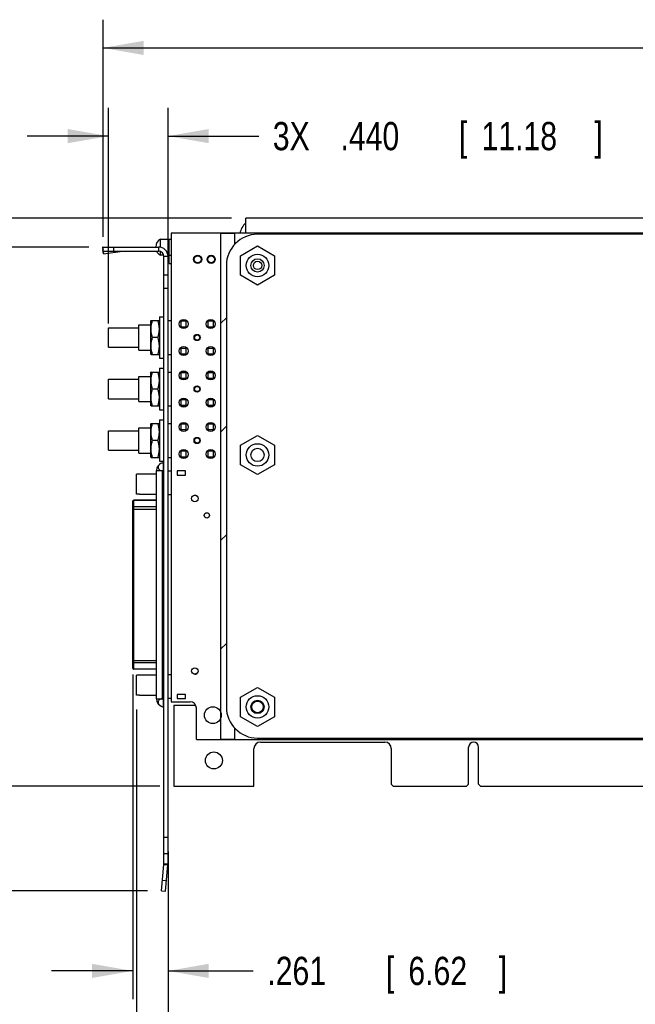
# Model space of a CAD drawing. Header units: inches. Extents: x 0.2 to 16.8, y 0.1 to 10.8.
# Tile 6 of 19: x 5.8 to 8.5, y 2.5 to 6.8. Entities that reach past the tile are written whole.
import ezdxf

# ---------------------------------------------------------------- set-up
doc = ezdxf.new("R2010")
doc.units = ezdxf.units.IN
doc.header["$LTSCALE"] = 0.935
doc.header["$MEASUREMENT"] = 0
doc.layers.get('0').update_dxf_attribs({"linetype": 'CONTINUOUS'})
doc.layers.add('DIMENSIONS', color=7, linetype='CONTINUOUS')
doc.layers.add('ECAD_KEEPOUTS_BACKSIDE', color=7, linetype='CONTINUOUS')
doc.styles.get("Standard").update_dxf_attribs({"font": 'txt', "width": 0.8})
doc.dimstyles.new('DIMSTYLE_1', dxfattribs={"dimtxt": 0.125, "dimasz": 0.18, "dimexe": 0.18, "dimexo": 0.0625, "dimgap": 0.09, "dimtad": 0, "dimtih": 1, "dimtoh": 1, "dimdec": 3, "dimlfac": 1.666667, "dimzin": 4, "dimdsep": 46, "dimtxsty": 'STANDARD', "dimblk": '_FILLED', "dimblk1": '_FILLED', "dimblk2": '_FILLED', "dimcen": 0.09, "dimadec": 0, "dimazin": 0, "dimtp": 0.001, "dimtm": 0.001, "dimtfac": 1, "dimtdec": 3, "dimtofl": 0, "dimtmove": 0, "dimatfit": 3, "dimldrblk": '_FILLED', "dimfxl": 1, "dimtolj": 1, "dimtzin": 4, "dimarcsym": 0})

# ---------------------------------------------------------------- blocks, each defined once
blk = doc.blocks.new('_FILLED')
at = {"color": 0, "linetype": 'BYBLOCK'}
blk.add_solid([(0, 0), (-1, 0.174), (-1, -0.174)], dxfattribs=at)
blk = doc.blocks.new('*D2')
at = {"layer": 'DIMENSIONS', "color": 2, "linetype": 'CONTINUOUS'}
for p, q in [((5.5078, 6.5097), (5.2605, 6.5097)), ((5.5078, 5.9461), (5.5078, 6.5097)), ((6.7191, 5.9461), (5.3828, 5.9461)), ((6.4011, 3.4297), (5.3828, 3.4297)), ((5.5078, 3.4297), (5.5078, 3.0697))]:
    blk.add_line(p, q, dxfattribs=at)
at = {"layer": 'DIMENSIONS', "color": 2, "linetype": 'CONTINUOUS', "xscale": 0.18, "yscale": 0.18, "zscale": 0.18}
for p, rotation in [((5.5078, 5.9461), 270), ((5.5078, 3.4297), 90)]:
    blk.add_blockref('_FILLED', p, dxfattribs=dict(at, rotation=rotation))
at = {"layer": 'DIMENSIONS', "color": 2, "linetype": 'CONTINUOUS', "width": 0.8}
for s, p in [('4.194', (3.773, 6.4472)), ('[', (4.398, 6.4472)), ('106.53', (4.498, 6.4472)), (']', (5.098, 6.4472))]:
    blk.add_text(s, height=0.125, dxfattribs=at).set_placement(p)
blk = doc.blocks.new('*D3')
at = {"layer": 'DIMENSIONS', "color": 2, "linetype": 'CONTINUOUS'}
for p, q in [((5.1946, 6.174), (5.0148, 6.174)), ((5.1946, 5.8177), (5.1946, 6.174)), ((6.0867, 5.8177), (5.0696, 5.8177)), ((6.3464, 2.9663), (5.0696, 2.9663)), ((5.1946, 2.9663), (5.1946, 2.6063))]:
    blk.add_line(p, q, dxfattribs=at)
at = {"layer": 'DIMENSIONS', "color": 2, "linetype": 'CONTINUOUS', "xscale": 0.18, "yscale": 0.18, "zscale": 0.18}
for p, rotation in [((5.1946, 5.8177), 270), ((5.1946, 2.9663), 90)]:
    blk.add_blockref('_FILLED', p, dxfattribs=dict(at, rotation=rotation))
at = {"layer": 'DIMENSIONS', "color": 2, "linetype": 'CONTINUOUS', "width": 0.8}
for s, p in [('4.752', (3.5273, 6.1115)), ('[', (4.1523, 6.1115)), ('120.71', (4.2523, 6.1115)), (']', (4.8523, 6.1115))]:
    blk.add_text(s, height=0.125, dxfattribs=at).set_placement(p)
blk = doc.blocks.new('*D5')
at = {"layer": 'DIMENSIONS', "color": 2, "linetype": 'CONTINUOUS'}
for p, q in [((6.1492, 5.8622), (6.1492, 6.8247)), ((14.4706, 5.9522), (14.4706, 6.8247)), ((6.1492, 6.6997), (10.3928, 6.6997)), ((14.4706, 6.6997), (12.0428, 6.6997))]:
    blk.add_line(p, q, dxfattribs=at)
at = {"layer": 'DIMENSIONS', "color": 2, "linetype": 'CONTINUOUS', "xscale": 0.18, "yscale": 0.18, "zscale": 0.18, "rotation": 180}
blk.add_blockref('_FILLED', (6.1492, 6.6997), dxfattribs=at)
at = {"layer": 'DIMENSIONS', "color": 2, "linetype": 'CONTINUOUS', "xscale": 0.18, "yscale": 0.18, "zscale": 0.18}
blk.add_blockref('_FILLED', (14.4706, 6.6997), dxfattribs=at)
at = {"layer": 'DIMENSIONS', "color": 2, "linetype": 'CONTINUOUS', "width": 0.8}
for s, p in [('13.869', (10.4553, 6.6372)), ('[', (11.1803, 6.6372)), ('352.27', (11.2803, 6.6372)), (']', (11.8803, 6.6372))]:
    blk.add_text(s, height=0.125, dxfattribs=at).set_placement(p)
blk = doc.blocks.new('*D6')
at = {"layer": 'DIMENSIONS', "color": 2, "linetype": 'CONTINUOUS'}
for p, q in [((6.1732, 5.4794), (6.1732, 6.4341)), ((6.4372, 5.696), (6.4372, 6.4341)), ((6.1732, 6.3091), (5.8132, 6.3091)), ((6.4372, 6.3091), (6.8391, 6.3091))]:
    blk.add_line(p, q, dxfattribs=at)
at = {"layer": 'DIMENSIONS', "color": 2, "linetype": 'CONTINUOUS', "xscale": 0.18, "yscale": 0.18, "zscale": 0.18}
blk.add_blockref('_FILLED', (6.1732, 6.3091), dxfattribs=at)
at = {"layer": 'DIMENSIONS', "color": 2, "linetype": 'CONTINUOUS', "xscale": 0.18, "yscale": 0.18, "zscale": 0.18, "rotation": 180}
blk.add_blockref('_FILLED', (6.4372, 6.3091), dxfattribs=at)
at = {"layer": 'DIMENSIONS', "color": 2, "linetype": 'CONTINUOUS', "width": 0.8}
for s, p in [('3X ', (6.9016, 6.2466)), ('.440', (7.2016, 6.2466)), ('[', (7.7266, 6.2466)), ('11.18', (7.8266, 6.2466)), (']', (8.3266, 6.2466))]:
    blk.add_text(s, height=0.125, dxfattribs=at).set_placement(p)
blk = doc.blocks.new('*D7')
at = {"layer": 'DIMENSIONS', "color": 2, "linetype": 'CONTINUOUS'}
for p, q in [((6.2974, 3.7699), (6.2974, 2.0897)), ((6.4372, 3.1399), (6.4372, 2.0897)), ((6.2974, 2.2147), (5.9374, 2.2147)), ((6.4372, 2.2147), (6.6973, 2.2147))]:
    blk.add_line(p, q, dxfattribs=at)
at = {"layer": 'DIMENSIONS', "color": 2, "linetype": 'CONTINUOUS', "xscale": 0.18, "yscale": 0.18, "zscale": 0.18}
blk.add_blockref('_FILLED', (6.2974, 2.2147), dxfattribs=at)
at = {"layer": 'DIMENSIONS', "color": 2, "linetype": 'CONTINUOUS', "xscale": 0.18, "yscale": 0.18, "zscale": 0.18, "rotation": 180}
blk.add_blockref('_FILLED', (6.4372, 2.2147), dxfattribs=at)
at = {"layer": 'DIMENSIONS', "color": 2, "linetype": 'CONTINUOUS', "width": 0.8}
for s, p in [('2X ', (6.7598, 2.1522)), ('.233', (7.0598, 2.1522)), ('[', (7.5848, 2.1522)), ('5.92', (7.6848, 2.1522)), (']', (8.0848, 2.1522))]:
    blk.add_text(s, height=0.125, dxfattribs=at).set_placement(p)
blk = doc.blocks.new('*D8')
at = {"layer": 'DIMENSIONS', "color": 2, "linetype": 'CONTINUOUS'}
for p, q in [((6.2808, 3.9244), (6.2808, 2.4865)), ((6.4372, 3.1399), (6.4372, 2.4865)), ((6.2808, 2.6115), (5.9208, 2.6115)), ((6.4372, 2.6115), (6.8148, 2.6115))]:
    blk.add_line(p, q, dxfattribs=at)
at = {"layer": 'DIMENSIONS', "color": 2, "linetype": 'CONTINUOUS', "xscale": 0.18, "yscale": 0.18, "zscale": 0.18}
blk.add_blockref('_FILLED', (6.2808, 2.6115), dxfattribs=at)
at = {"layer": 'DIMENSIONS', "color": 2, "linetype": 'CONTINUOUS', "xscale": 0.18, "yscale": 0.18, "zscale": 0.18, "rotation": 180}
blk.add_blockref('_FILLED', (6.4372, 2.6115), dxfattribs=at)
at = {"layer": 'DIMENSIONS', "color": 2, "linetype": 'CONTINUOUS', "width": 0.8}
for s, p in [('.261', (6.8773, 2.549)), ('[', (7.4023, 2.549)), ('6.62', (7.5023, 2.549)), (']', (7.9023, 2.549))]:
    blk.add_text(s, height=0.125, dxfattribs=at).set_placement(p)

msp = doc.modelspace()

# ---------------------------------------------------------------- linework, layer by layer
at = {"color": 7, "linetype": 'CONTINUOUS'}
for p, q in [((6.7816, 5.87892), (6.7816, 5.94612)), ((12.4144, 5.94612), (6.7816, 5.94612)), ((6.40357, 5.81661), (6.40357, 5.85312)), ((6.40357, 5.85312), (6.4516, 5.85312)), ((6.4426, 5.74512), (6.4426, 5.85312)), ((6.4516, 5.87892), (6.4516, 3.80352)), ((9.9916, 5.87892), (6.4516, 5.87892)), ((6.14765, 5.81639), (6.14837, 5.80539)), ((6.14765, 5.81639), (6.1492, 5.80483)), ((6.1507, 5.788), (6.14837, 5.80539)), ((6.1492, 5.79972), (6.1492, 5.81772)), ((6.1492, 5.81772), (6.3952, 5.81772)), ((6.1972, 5.79972), (6.1972, 5.81772)), ((6.3952, 5.81772), (6.3952, 5.79972)), ((6.7588, 5.77942), (6.8338, 5.82272)), ((6.8338, 5.82272), (6.9088, 5.77942)), ((6.40357, 5.78112), (6.40357, 5.798)), ((6.41849, 5.78112), (6.40357, 5.78112)), ((6.4372, 5.77572), (6.4192, 5.77572)), ((6.43649, 5.78112), (6.4516, 5.78112)), ((6.4372, 3.08532), (6.4372, 5.77572)), ((6.7588, 5.69281), (6.7588, 5.77942)), ((6.9088, 5.77942), (6.9088, 5.69281)), ((6.4426, 5.74512), (6.4516, 5.74512)), ((6.4372, 5.69352), (6.4192, 5.69352)), ((6.8338, 5.64951), (6.7588, 5.69281)), ((6.9088, 5.69281), (6.8338, 5.64951)), ((6.4372, 5.63352), (6.4192, 5.63352)), ((6.3994, 5.50872), (6.3994, 5.32512)), ((6.3994, 5.50872), (6.4192, 5.50872)), ((6.1732, 5.45982), (6.3082, 5.45982)), ((6.1732, 5.37402), (6.1732, 5.45981)), ((6.3082, 5.36112), (6.3082, 5.47272)), ((6.3082, 5.47272), (6.3616, 5.47272)), ((6.36194, 5.49192), (6.3616, 5.49132)), ((6.3616, 5.34252), (6.3616, 5.49132)), ((6.36194, 5.49192), (6.39905, 5.49192)), ((6.3994, 5.49132), (6.39905, 5.49192)), ((6.4372, 5.49192), (6.4516, 5.49192)), ((6.4936, 5.49192), (6.4936, 5.46163)), ((6.51923, 5.49192), (6.4936, 5.49192)), ((6.4942, 5.48892), (6.4942, 5.46492)), ((6.5182, 5.48892), (6.4942, 5.48892)), ((6.4942, 5.46492), (6.5182, 5.46492)), ((6.5182, 5.46492), (6.5182, 5.48892)), ((6.63923, 5.49192), (6.61316, 5.49192)), ((6.6142, 5.48892), (6.6142, 5.46492)), ((6.6382, 5.48892), (6.6142, 5.48892)), ((6.6142, 5.46492), (6.6382, 5.46492)), ((6.6382, 5.46492), (6.6382, 5.48892)), ((6.39235, 5.41692), (6.36864, 5.41692)), ((6.1732, 5.37402), (6.3082, 5.37402)), ((6.4936, 5.37221), (6.4936, 5.34192)), ((6.4942, 5.36892), (6.4942, 5.34492)), ((6.5182, 5.36892), (6.4942, 5.36892)), ((6.5182, 5.34492), (6.5182, 5.36892)), ((6.6142, 5.36892), (6.6142, 5.34492)), ((6.6382, 5.36892), (6.6142, 5.36892)), ((6.6382, 5.34492), (6.6382, 5.36892)), ((6.3082, 5.36112), (6.3616, 5.36112)), ((6.36194, 5.34192), (6.3616, 5.34252)), ((6.36194, 5.34192), (6.39905, 5.34192)), ((6.3994, 5.34252), (6.39905, 5.34192)), ((6.3994, 5.32512), (6.4192, 5.32512)), ((6.4372, 5.34192), (6.4516, 5.34192)), ((6.4936, 5.34192), (6.51923, 5.34192)), ((6.4942, 5.34492), (6.5182, 5.34492)), ((6.61316, 5.34192), (6.63923, 5.34192)), ((6.6142, 5.34492), (6.6382, 5.34492)), ((6.3994, 5.28072), (6.3994, 5.09712)), ((6.3994, 5.28072), (6.4192, 5.28072)), ((6.3082, 5.13312), (6.3082, 5.24472)), ((6.3082, 5.24472), (6.3616, 5.24472)), ((6.36194, 5.26392), (6.3616, 5.26332)), ((6.3616, 5.11452), (6.3616, 5.26332)), ((6.36194, 5.26392), (6.39905, 5.26392)), ((6.3994, 5.26332), (6.39905, 5.26392)), ((6.4372, 5.26392), (6.4516, 5.26392)), ((6.4936, 5.26392), (6.4936, 5.23363)), ((6.51923, 5.26392), (6.4936, 5.26392)), ((6.4942, 5.26092), (6.4942, 5.23692)), ((6.5182, 5.26092), (6.4942, 5.26092)), ((6.4942, 5.23692), (6.5182, 5.23692)), ((6.5182, 5.23692), (6.5182, 5.26092)), ((6.63923, 5.26392), (6.61316, 5.26392)), ((6.6142, 5.26092), (6.6142, 5.23692)), ((6.6382, 5.26092), (6.6142, 5.26092)), ((6.6142, 5.23692), (6.6382, 5.23692)), ((6.6382, 5.23692), (6.6382, 5.26092)), ((6.1732, 5.23182), (6.3082, 5.23182)), ((6.1732, 5.14602), (6.1732, 5.23181)), ((6.39235, 5.18892), (6.36864, 5.18892)), ((6.1732, 5.14602), (6.3082, 5.14602)), ((6.3082, 5.13312), (6.3616, 5.13312)), ((6.36194, 5.11392), (6.3616, 5.11452)), ((6.36194, 5.11392), (6.39905, 5.11392)), ((6.3994, 5.11452), (6.39905, 5.11392)), ((6.4372, 5.11392), (6.4516, 5.11392)), ((6.4936, 5.14421), (6.4936, 5.11392)), ((6.4936, 5.11392), (6.51923, 5.11392)), ((6.4942, 5.14092), (6.4942, 5.11692)), ((6.5182, 5.14092), (6.4942, 5.14092)), ((6.4942, 5.11692), (6.5182, 5.11692)), ((6.5182, 5.11692), (6.5182, 5.14092)), ((6.61316, 5.11392), (6.63923, 5.11392)), ((6.6142, 5.14092), (6.6142, 5.11692)), ((6.6382, 5.14092), (6.6142, 5.14092)), ((6.6142, 5.11692), (6.6382, 5.11692)), ((6.6382, 5.11692), (6.6382, 5.14092)), ((6.3994, 5.09712), (6.4192, 5.09712)), ((6.3082, 4.90512), (6.3082, 5.01672)), ((6.3082, 5.01672), (6.3616, 5.01672)), ((6.36194, 5.03592), (6.3616, 5.03532)), ((6.3616, 4.88652), (6.3616, 5.03532)), ((6.36194, 5.03592), (6.39905, 5.03592)), ((6.3994, 5.03532), (6.39905, 5.03592)), ((6.3994, 5.05272), (6.3994, 4.86912)), ((6.3994, 5.05272), (6.4192, 5.05272)), ((6.4372, 5.03592), (6.4516, 5.03592)), ((6.4936, 5.03592), (6.4936, 5.00563)), ((6.51923, 5.03592), (6.4936, 5.03592)), ((6.4942, 5.03292), (6.4942, 5.00892)), ((6.5182, 5.03292), (6.4942, 5.03292)), ((6.5182, 5.00892), (6.5182, 5.03292)), ((6.63923, 5.03592), (6.61316, 5.03592)), ((6.6142, 5.03292), (6.6142, 5.00892)), ((6.6382, 5.03292), (6.6142, 5.03292)), ((6.6382, 5.00892), (6.6382, 5.03292)), ((6.1732, 5.00382), (6.3082, 5.00382)), ((6.1732, 4.91802), (6.1732, 5.00381)), ((6.4942, 5.00892), (6.5182, 5.00892)), ((6.6142, 5.00892), (6.6382, 5.00892)), ((6.7588, 4.94002), (6.8338, 4.98332)), ((6.8338, 4.98332), (6.9088, 4.94002)), ((6.39235, 4.96092), (6.36864, 4.96092)), ((6.7588, 4.85341), (6.7588, 4.94002)), ((6.9088, 4.94002), (6.9088, 4.85341)), ((6.1732, 4.91802), (6.3082, 4.91802)), ((6.3082, 4.90512), (6.3616, 4.90512)), ((6.36194, 4.88592), (6.3616, 4.88652)), ((6.36194, 4.88592), (6.39905, 4.88592)), ((6.3994, 4.88652), (6.39905, 4.88592)), ((6.4372, 4.88592), (6.4516, 4.88592)), ((6.4936, 4.91621), (6.4936, 4.88592)), ((6.4936, 4.88592), (6.51923, 4.88592)), ((6.4942, 4.91292), (6.4942, 4.88892)), ((6.5182, 4.91292), (6.4942, 4.91292)), ((6.4942, 4.88892), (6.5182, 4.88892)), ((6.5182, 4.88892), (6.5182, 4.91292)), ((6.61316, 4.88592), (6.63923, 4.88592)), ((6.6142, 4.91292), (6.6142, 4.88892)), ((6.6382, 4.91292), (6.6142, 4.91292)), ((6.6142, 4.88892), (6.6382, 4.88892)), ((6.6382, 4.88892), (6.6382, 4.91292)), ((6.3994, 4.86912), (6.4192, 4.86912)), ((6.8338, 4.81011), (6.7588, 4.85341)), ((6.9088, 4.85341), (6.8338, 4.81011)), ((6.2974, 4.72261), (6.2974, 4.81132)), ((6.3112, 4.81132), (6.2974, 4.81132)), ((6.3112, 4.81113), (6.2974, 4.81113)), ((6.3112, 4.81113), (6.3112, 4.81196)), ((6.3862, 4.81196), (6.3112, 4.81196)), ((6.4372, 4.82625), (6.4516, 4.82625)), ((6.47801, 4.82625), (6.47801, 4.80735)), ((6.51462, 4.82625), (6.47801, 4.82625)), ((6.47801, 4.80735), (6.51462, 4.80735)), ((6.51462, 4.80735), (6.51462, 4.82625)), ((6.3112, 4.7228), (6.2974, 4.7228)), ((6.3112, 4.72261), (6.2974, 4.72261)), ((6.3112, 4.72196), (6.3112, 4.7228)), ((6.3862, 4.72196), (6.3112, 4.72196)), ((6.4516, 4.71995), (6.4372, 4.71995)), ((6.28076, 3.95224), (6.28076, 4.6916)), ((6.28549, 3.94751), (6.28549, 4.69633)), ((6.3862, 4.69633), (6.28549, 4.69633)), ((6.3862, 4.69522), (6.28549, 4.69522)), ((6.3862, 4.66768), (6.28549, 4.66768)), ((6.28076, 4.65698), (6.3862, 4.65698)), ((6.28076, 3.98686), (6.3862, 3.98686)), ((6.3862, 3.97615), (6.28549, 3.97615)), ((6.3862, 3.94861), (6.28549, 3.94861)), ((6.3862, 3.94751), (6.28549, 3.94751)), ((6.2974, 3.83221), (6.2974, 3.92092)), ((6.3112, 3.92092), (6.2974, 3.92092)), ((6.3112, 3.92073), (6.2974, 3.92073)), ((6.3112, 3.92073), (6.3112, 3.92156)), ((6.3862, 3.92156), (6.3112, 3.92156)), ((6.4372, 3.92388), (6.4516, 3.92388)), ((6.7588, 3.82402), (6.8338, 3.86732)), ((6.8338, 3.86732), (6.9088, 3.82402)), ((6.3112, 3.8324), (6.2974, 3.8324)), ((6.3112, 3.83221), (6.2974, 3.83221)), ((6.3112, 3.83156), (6.3112, 3.8324)), ((6.3862, 3.83156), (6.3112, 3.83156)), ((6.4516, 3.81759), (6.4372, 3.81759)), ((6.4516, 3.80352), (6.535, 3.80352)), ((6.47801, 3.83648), (6.47801, 3.81759)), ((6.51462, 3.83648), (6.47801, 3.83648)), ((6.47801, 3.81759), (6.51462, 3.81759)), ((6.51462, 3.81759), (6.51462, 3.83648)), ((6.7588, 3.73741), (6.7588, 3.82402)), ((6.9088, 3.82402), (6.9088, 3.73741)), ((6.4636, 3.78912), (6.4636, 3.42972)), ((6.4636, 3.78912), (6.55959, 3.78912)), ((6.5632, 3.63672), (6.5632, 3.77532)), ((6.8338, 3.69411), (6.7588, 3.73741)), ((6.9088, 3.73741), (6.8338, 3.69411)), ((6.5632, 3.63672), (9.9916, 3.63672)), ((6.8464, 3.62472), (7.3984, 3.62472)), ((6.8182, 3.42972), (6.8182, 3.59652)), ((7.4266, 3.59652), (7.4266, 3.43872)), ((7.7695, 3.43872), (7.7695, 3.60282)), ((7.8133, 3.43872), (7.8133, 3.60282)), ((6.4636, 3.42972), (6.8182, 3.42972)), ((7.4356, 3.42972), (7.4266, 3.43872)), ((7.4356, 3.42972), (7.7605, 3.42972)), ((7.7605, 3.42972), (7.7695, 3.43872)), ((7.8223, 3.42972), (7.8133, 3.43872)), ((7.8223, 3.42972), (8.9005, 3.42972)), ((6.4372, 3.20238), (6.4192, 3.20238)), ((6.4372, 3.12972), (6.4192, 3.12972)), ((6.41912, 3.08349), (6.43705, 3.08192)), ((6.4192, 3.08532), (6.4372, 3.08532)), ((6.42679, 2.9647), (6.43705, 3.08192)), ((6.41305, 3.01408), (6.43098, 3.01251)), ((6.40886, 2.96627), (6.42679, 2.9647))]:
    msp.add_line(p, q, dxfattribs=at)
at = {"color": 3, "linetype": 'CONTINUOUS'}
for p, q in [((8.6908, 5.87412), (6.8338, 5.87412)), ((6.1492, 5.79972), (6.3952, 5.79972)), ((6.14998, 5.799), (6.1507, 5.788)), ((6.14998, 5.799), (6.23498, 5.799)), ((6.1507, 5.788), (6.23498, 5.799)), ((6.4192, 3.08532), (6.4192, 5.77572)), ((6.6958, 5.73612), (6.6958, 3.78072)), ((6.41288, 4.8621), (6.41239, 4.86197)), ((6.41288, 4.8621), (6.41239, 4.86197)), ((6.41288, 4.8621), (6.4192, 4.86379)), ((6.41583, 4.86289), (6.41583, 4.84378)), ((6.41583, 4.84378), (6.41583, 4.82914)), ((6.3862, 3.81635), (6.3862, 4.82733)), ((6.3862, 4.82733), (6.41288, 4.82733)), ((6.41288, 3.81635), (6.41288, 4.82733)), ((6.41583, 4.82914), (6.4192, 4.82914)), ((6.3862, 3.81635), (6.41288, 3.81635)), ((6.41583, 3.81454), (6.41583, 3.78079)), ((6.41583, 3.81454), (6.4192, 3.81454)), ((6.41288, 3.78158), (6.4192, 3.77989)), ((6.8338, 3.64272), (8.6908, 3.64272)), ((6.40886, 2.96627), (6.41912, 3.08349))]:
    msp.add_line(p, q, dxfattribs=at)
at = {"color": 7, "linetype": 'CONTINUOUS'}
for centre, radius in [((6.5686, 5.76312), 0.018), ((6.5686, 5.76312), 0.015), ((6.6286, 5.76312), 0.018), ((6.6286, 5.76312), 0.015), ((6.8338, 5.73612), 0.02953), ((6.8338, 5.73612), 0.01846), ((6.5062, 5.47692), 0.0201), ((6.6262, 5.47692), 0.0201), ((6.5662, 5.41692), 0.0138), ((6.5662, 5.41692), 0.0114), ((6.5062, 5.35692), 0.0201), ((6.6262, 5.35692), 0.0201), ((6.5062, 5.24892), 0.0201), ((6.6262, 5.24892), 0.0201), ((6.5662, 5.18892), 0.0138), ((6.5662, 5.18892), 0.0114), ((6.5062, 5.12892), 0.0201), ((6.6262, 5.12892), 0.0201), ((6.5062, 5.02092), 0.0201), ((6.6262, 5.02092), 0.0201), ((6.5662, 4.96092), 0.0138), ((6.5662, 4.96092), 0.0114), ((6.5062, 4.90092), 0.0201), ((6.6262, 4.90092), 0.0201), ((6.8338, 4.89672), 0.02953), ((6.55596, 4.704), 0.01417), ((6.60911, 4.629), 0.01181), ((6.55596, 3.93983), 0.01417), ((6.8338, 3.78072), 0.02953), ((6.8338, 3.78072), 0.0258), ((6.6358, 3.74412), 0.0375), ((6.6406, 3.54372), 0.0375)]:
    msp.add_circle(centre, radius, dxfattribs=at)
at = {"color": 3, "linetype": 'CONTINUOUS'}
for centre in [(6.8338, 5.73612), (6.8338, 4.89672), (6.8338, 3.78072)]:
    msp.add_circle(centre, 0.0498, dxfattribs=at)
for centre, radius, start, end in [((6.83019, 5.86632), 0.075, 130.72371, 170.21101), ((6.8338, 5.73612), 0.138, 90, 180), ((6.3952, 5.77572), 0.024, 0, 90), ((6.4222, 4.82733), 0.036, 105, 180), ((6.4222, 3.81635), 0.036, 180, 255), ((6.8338, 3.78072), 0.138, 180, 270), ((6.3982, 3.08532), 0.021, 355, 360)]:
    msp.add_arc(centre, radius, start, end, dxfattribs=at)
at = {"color": 7, "linetype": 'CONTINUOUS'}
for centre, radius, start, end in [((6.42398, 5.81712), 0.04139, 119.55564, 179.16904), ((6.3952, 5.77572), 0.042, 0, 90), ((6.42398, 5.81712), 0.04139, 204.86937, 240.44436), ((6.556, 4.70412), 0.01417, 54.32992, 92.71272), ((6.556, 4.70412), 0.01417, 42.45052, 47.62782), ((6.28549, 4.6916), 0.00472, 90, 180), ((6.28549, 3.95223), 0.00472, 180, 270), ((6.556, 3.93972), 0.01417, 267.28728, 305.67008), ((6.556, 3.93972), 0.01417, 312.37218, 317.54948), ((6.535, 3.77532), 0.0282, 0, 90), ((6.8464, 3.59652), 0.0282, 90, 180), ((7.3984, 3.59652), 0.0282, 0, 90), ((7.7914, 3.60282), 0.0219, 0, 180), ((6.3982, 3.08532), 0.039, 355, 360)]:
    msp.add_arc(centre, radius, start, end, dxfattribs=at)
for points, knots in [([(6.1492, 5.81772), (6.14913, 5.81772), (6.14899, 5.8177), (6.14871, 5.81761), (6.14836, 5.81738), (6.14798, 5.81694), (6.14776, 5.81659), (6.14765, 5.81639)], [0, 0, 0, 0, 0.0946561, 0.1929937, 0.4124721, 0.6780176, 1, 1, 1, 1]), ([(6.36864, 5.41692), (6.36782, 5.41938), (6.3663, 5.42431), (6.36442, 5.43178), (6.36302, 5.43927), (6.36214, 5.44683), (6.36185, 5.45442), (6.36214, 5.46201), (6.36302, 5.46956), (6.36442, 5.47706), (6.3663, 5.48452), (6.36782, 5.48945), (6.36864, 5.49192)], [0, 0, 0, 0, 0.1020259, 0.2021505, 0.3016315, 0.4008697, 0.5, 0.5991303, 0.6983685, 0.7978495, 0.8979741, 1, 1, 1, 1]), ([(6.39235, 5.41692), (6.39318, 5.41938), (6.3947, 5.42431), (6.39658, 5.43178), (6.39798, 5.43927), (6.39885, 5.44683), (6.39915, 5.45442), (6.39885, 5.46201), (6.39798, 5.46956), (6.39658, 5.47706), (6.3947, 5.48452), (6.39318, 5.48945), (6.39235, 5.49192)], [0, 0, 0, 0, 0.1020259, 0.2021505, 0.3016315, 0.4008697, 0.5, 0.5991303, 0.6983685, 0.7978495, 0.8979741, 1, 1, 1, 1]), ([(6.36864, 5.34192), (6.36782, 5.34438), (6.3663, 5.34931), (6.36442, 5.35678), (6.36302, 5.36427), (6.36214, 5.37183), (6.36185, 5.37942), (6.36214, 5.38701), (6.36302, 5.39456), (6.36442, 5.40206), (6.3663, 5.40952), (6.36782, 5.41445), (6.36864, 5.41692)], [0, 0, 0, 0, 0.1020259, 0.2021505, 0.3016315, 0.4008697, 0.5, 0.5991303, 0.6983685, 0.7978495, 0.8979741, 1, 1, 1, 1]), ([(6.39235, 5.34192), (6.39318, 5.34438), (6.3947, 5.34931), (6.39658, 5.35678), (6.39798, 5.36427), (6.39885, 5.37183), (6.39915, 5.37942), (6.39885, 5.38701), (6.39798, 5.39456), (6.39658, 5.40206), (6.3947, 5.40952), (6.39318, 5.41445), (6.39235, 5.41692)], [0, 0, 0, 0, 0.1020259, 0.2021505, 0.3016315, 0.4008697, 0.5, 0.5991303, 0.6983685, 0.7978495, 0.8979741, 1, 1, 1, 1]), ([(6.36864, 5.18892), (6.36782, 5.19138), (6.3663, 5.19631), (6.36442, 5.20378), (6.36302, 5.21127), (6.36214, 5.21883), (6.36185, 5.22642), (6.36214, 5.23401), (6.36302, 5.24156), (6.36442, 5.24906), (6.3663, 5.25652), (6.36782, 5.26145), (6.36864, 5.26392)], [0, 0, 0, 0, 0.1020259, 0.2021505, 0.3016315, 0.4008697, 0.5, 0.5991303, 0.6983685, 0.7978495, 0.8979741, 1, 1, 1, 1]), ([(6.39235, 5.18892), (6.39318, 5.19138), (6.3947, 5.19631), (6.39658, 5.20378), (6.39798, 5.21127), (6.39885, 5.21883), (6.39915, 5.22642), (6.39885, 5.23401), (6.39798, 5.24156), (6.39658, 5.24906), (6.3947, 5.25652), (6.39318, 5.26145), (6.39235, 5.26392)], [0, 0, 0, 0, 0.1020259, 0.2021505, 0.3016315, 0.4008697, 0.5, 0.5991303, 0.6983685, 0.7978495, 0.8979741, 1, 1, 1, 1]), ([(6.36864, 5.11392), (6.36782, 5.11638), (6.3663, 5.12131), (6.36442, 5.12878), (6.36302, 5.13627), (6.36214, 5.14383), (6.36185, 5.15142), (6.36214, 5.15901), (6.36302, 5.16656), (6.36442, 5.17406), (6.3663, 5.18152), (6.36782, 5.18645), (6.36864, 5.18892)], [0, 0, 0, 0, 0.1020259, 0.2021505, 0.3016315, 0.4008697, 0.5, 0.5991303, 0.6983685, 0.7978495, 0.8979741, 1, 1, 1, 1]), ([(6.39235, 5.11392), (6.39318, 5.11638), (6.3947, 5.12131), (6.39658, 5.12878), (6.39798, 5.13627), (6.39885, 5.14383), (6.39915, 5.15142), (6.39885, 5.15901), (6.39798, 5.16656), (6.39658, 5.17406), (6.3947, 5.18152), (6.39318, 5.18645), (6.39235, 5.18892)], [0, 0, 0, 0, 0.1020259, 0.2021505, 0.3016315, 0.4008697, 0.5, 0.5991303, 0.6983685, 0.7978495, 0.8979741, 1, 1, 1, 1]), ([(6.36864, 4.96092), (6.36782, 4.96338), (6.3663, 4.96831), (6.36442, 4.97578), (6.36302, 4.98327), (6.36214, 4.99083), (6.36185, 4.99842), (6.36214, 5.00601), (6.36302, 5.01356), (6.36442, 5.02106), (6.3663, 5.02852), (6.36782, 5.03345), (6.36864, 5.03592)], [0, 0, 0, 0, 0.1020259, 0.2021505, 0.3016315, 0.4008697, 0.5, 0.5991303, 0.6983685, 0.7978495, 0.8979741, 1, 1, 1, 1]), ([(6.39235, 4.96092), (6.39318, 4.96338), (6.3947, 4.96831), (6.39658, 4.97578), (6.39798, 4.98327), (6.39885, 4.99083), (6.39915, 4.99842), (6.39885, 5.00601), (6.39798, 5.01356), (6.39658, 5.02106), (6.3947, 5.02852), (6.39318, 5.03345), (6.39235, 5.03592)], [0, 0, 0, 0, 0.1020259, 0.2021505, 0.3016315, 0.4008697, 0.5, 0.5991303, 0.6983685, 0.7978495, 0.8979741, 1, 1, 1, 1]), ([(6.36864, 4.88592), (6.36782, 4.88838), (6.3663, 4.89331), (6.36442, 4.90078), (6.36302, 4.90827), (6.36214, 4.91583), (6.36185, 4.92342), (6.36214, 4.93101), (6.36302, 4.93856), (6.36442, 4.94606), (6.3663, 4.95352), (6.36782, 4.95845), (6.36864, 4.96092)], [0, 0, 0, 0, 0.1020259, 0.2021505, 0.3016315, 0.4008697, 0.5, 0.5991303, 0.6983685, 0.7978495, 0.8979741, 1, 1, 1, 1]), ([(6.39235, 4.88592), (6.39318, 4.88838), (6.3947, 4.89331), (6.39658, 4.90078), (6.39798, 4.90827), (6.39885, 4.91583), (6.39915, 4.92342), (6.39885, 4.93101), (6.39798, 4.93856), (6.39658, 4.94606), (6.3947, 4.95352), (6.39318, 4.95845), (6.39235, 4.96092)], [0, 0, 0, 0, 0.1020259, 0.2021505, 0.3016315, 0.4008697, 0.5, 0.5991303, 0.6983685, 0.7978495, 0.8979741, 1, 1, 1, 1]), ([(6.28076, 4.69094), (6.28076, 4.69105), (6.28077, 4.69127), (6.28082, 4.69161), (6.28089, 4.69194), (6.28099, 4.69226), (6.28108, 4.69247), (6.28112, 4.69258)], [0, 0, 0, 0, 0.1989621, 0.3981991, 0.5979595, 0.7984861, 1, 1, 1, 1]), ([(6.28076, 4.6634), (6.28076, 4.66396), (6.28102, 4.66511), (6.28209, 4.66653), (6.28365, 4.66747), (6.28487, 4.66768), (6.28549, 4.66768)], [0, 0, 0, 0, 0.2385498, 0.4839622, 0.7387635, 1, 1, 1, 1]), ([(6.28076, 4.6634), (6.28076, 4.66351), (6.28077, 4.66374), (6.28082, 4.66407), (6.28089, 4.6644), (6.28099, 4.66472), (6.28112, 4.66504), (6.28127, 4.66535), (6.28146, 4.66564), (6.28166, 4.66592), (6.28189, 4.66618), (6.28214, 4.66643), (6.28242, 4.66666), (6.28271, 4.66687), (6.28302, 4.66705), (6.28334, 4.66722), (6.28368, 4.66736), (6.28403, 4.66748), (6.28438, 4.66757), (6.28475, 4.66763), (6.28512, 4.66767), (6.28536, 4.66768), (6.28549, 4.66768)], [0, 0, 0, 0, 0.0475205, 0.0951056, 0.1428157, 0.1907087, 0.2388375, 0.2872484, 0.3359801, 0.3850627, 0.4345169, 0.4843543, 0.5345766, 0.5851762, 0.6361365, 0.6874324, 0.7390312, 0.7908931, 0.8429729, 0.8952202, 0.9475814, 1, 1, 1, 1]), ([(6.28112, 4.69258), (6.28136, 4.6931), (6.28209, 4.69407), (6.28365, 4.695), (6.28487, 4.69522), (6.28549, 4.69522)], [0, 0, 0, 0, 0.3222961, 0.6569223, 1, 1, 1, 1]), ([(6.28112, 4.69258), (6.28117, 4.69268), (6.28127, 4.69288), (6.28146, 4.69318), (6.28166, 4.69346), (6.28189, 4.69372), (6.28214, 4.69397), (6.28242, 4.6942), (6.28271, 4.69441), (6.28302, 4.69459), (6.28334, 4.69476), (6.28368, 4.6949), (6.28403, 4.69501), (6.28438, 4.69511), (6.28475, 4.69517), (6.28512, 4.69521), (6.28536, 4.69522), (6.28549, 4.69522)], [0, 0, 0, 0, 0.0636013, 0.127624, 0.1921076, 0.2570796, 0.322555, 0.3885361, 0.4550128, 0.5219634, 0.589355, 0.6571443, 0.7252795, 0.7937009, 0.8623424, 0.9311334, 1, 1, 1, 1]), ([(6.28076, 3.98043), (6.28076, 3.97987), (6.28102, 3.97873), (6.28209, 3.9773), (6.28365, 3.97637), (6.28487, 3.97615), (6.28549, 3.97615)], [0, 0, 0, 0, 0.2385498, 0.4839622, 0.7387635, 1, 1, 1, 1]), ([(6.28076, 3.98043), (6.28076, 3.98032), (6.28077, 3.9801), (6.28082, 3.97976), (6.28089, 3.97943), (6.28099, 3.97911), (6.28112, 3.97879), (6.28127, 3.97849), (6.28146, 3.97819), (6.28166, 3.97791), (6.28189, 3.97765), (6.28214, 3.9774), (6.28242, 3.97717), (6.28271, 3.97696), (6.28302, 3.97678), (6.28334, 3.97661), (6.28368, 3.97647), (6.28403, 3.97636), (6.28438, 3.97626), (6.28475, 3.9762), (6.28512, 3.97616), (6.28536, 3.97615), (6.28549, 3.97615)], [0, 0, 0, 0, 0.0475205, 0.0951056, 0.1428157, 0.1907087, 0.2388375, 0.2872484, 0.3359801, 0.3850627, 0.4345169, 0.4843543, 0.5345766, 0.5851762, 0.6361365, 0.6874324, 0.7390312, 0.7908931, 0.8429729, 0.8952202, 0.9475814, 1, 1, 1, 1]), ([(6.28076, 3.95289), (6.28076, 3.95278), (6.28077, 3.95256), (6.28082, 3.95222), (6.28089, 3.95189), (6.28099, 3.95157), (6.28108, 3.95136), (6.28112, 3.95126)], [0, 0, 0, 0, 0.1989621, 0.3981991, 0.5979595, 0.7984861, 1, 1, 1, 1]), ([(6.28082, 3.95226), (6.28087, 3.95191), (6.28115, 3.95101), (6.28209, 3.94977), (6.28365, 3.94883), (6.28487, 3.94861), (6.28549, 3.94861)], [0, 0, 0, 0, 0.1623219, 0.4323023, 0.7126114, 1, 1, 1, 1]), ([(6.28112, 3.95126), (6.28117, 3.95115), (6.28127, 3.95095), (6.28146, 3.95065), (6.28166, 3.95037), (6.28189, 3.95011), (6.28214, 3.94986), (6.28242, 3.94963), (6.28271, 3.94943), (6.28302, 3.94924), (6.28334, 3.94908), (6.28368, 3.94893), (6.28403, 3.94882), (6.28438, 3.94873), (6.28475, 3.94866), (6.28512, 3.94862), (6.28536, 3.94861), (6.28549, 3.94861)], [0, 0, 0, 0, 0.0636013, 0.127624, 0.1921076, 0.2570796, 0.322555, 0.3885361, 0.4550128, 0.5219634, 0.589355, 0.6571443, 0.7252795, 0.7937009, 0.8623424, 0.9311334, 1, 1, 1, 1])]:
    msp.add_open_spline(points, degree=3, knots=knots, dxfattribs=at)
at = {"color": 3, "linetype": 'CONTINUOUS'}
for points, knots in [([(6.1492, 5.79972), (6.14923, 5.79972), (6.14929, 5.79971), (6.14939, 5.79967), (6.14949, 5.79961), (6.14962, 5.7995), (6.14979, 5.7993), (6.14992, 5.79911), (6.14998, 5.799)], [0, 0, 0, 0, 0.0858635, 0.1767971, 0.2770528, 0.3897916, 0.6605564, 1, 1, 1, 1]), ([(6.39795, 4.85348), (6.39654, 4.85196), (6.39408, 4.84852), (6.39251, 4.84238), (6.39399, 4.83604), (6.39869, 4.83131), (6.40268, 4.82907), (6.40494, 4.82836)], [0, 0, 0, 0, 0.19344, 0.3911645, 0.5786214, 0.7760765, 1, 1, 1, 1]), ([(6.3999, 4.85537), (6.39947, 4.85499), (6.39881, 4.85437), (6.39818, 4.85372), (6.39795, 4.85348)], [0, 0, 0, 0, 0.6341477, 1, 1, 1, 1]), ([(6.41239, 4.86197), (6.40982, 4.86124), (6.40721, 4.86018), (6.40478, 4.85881), (6.40467, 4.85875)], [0, 0, 0, 0, 0.9575525, 1, 1, 1, 1]), ([(6.41288, 4.82733), (6.41288, 4.8274), (6.4129, 4.82754), (6.41298, 4.82782), (6.41313, 4.82807), (6.41333, 4.82828), (6.41356, 4.82848), (6.41391, 4.82869), (6.41437, 4.82889), (6.41486, 4.82903), (6.41535, 4.82912), (6.41567, 4.82914), (6.41583, 4.82914)], [0, 0, 0, 0, 0.0575442, 0.1135195, 0.2259581, 0.2845365, 0.3451369, 0.4722499, 0.6055605, 0.7412201, 0.8744268, 1, 1, 1, 1]), ([(6.40636, 3.81603), (6.40445, 3.81557), (6.40114, 3.81352), (6.39652, 3.81065), (6.39364, 3.80631), (6.39269, 3.80138), (6.39371, 3.79626), (6.39598, 3.79242), (6.39777, 3.79037), (6.39839, 3.78974)], [0, 0, 0, 0, 0.1747769, 0.3314426, 0.4751181, 0.6154737, 0.7616717, 0.9230352, 1, 1, 1, 1]), ([(6.41288, 3.81635), (6.41288, 3.81628), (6.4129, 3.81614), (6.41298, 3.81586), (6.41313, 3.81561), (6.41333, 3.8154), (6.41356, 3.8152), (6.41391, 3.81499), (6.41437, 3.81479), (6.41486, 3.81465), (6.41535, 3.81456), (6.41567, 3.81454), (6.41583, 3.81454)], [0, 0, 0, 0, 0.0575442, 0.1135195, 0.2259581, 0.2845365, 0.3451369, 0.4722499, 0.6055605, 0.7412201, 0.8744268, 1, 1, 1, 1]), ([(6.39839, 3.78974), (6.39918, 3.78892), (6.40019, 3.78802), (6.40125, 3.7872), (6.4014, 3.78708)], [0, 0, 0, 0, 0.8548354, 1, 1, 1, 1]), ([(6.40346, 3.78566), (6.40443, 3.78505), (6.40744, 3.78337), (6.41068, 3.78217), (6.41288, 3.78158)], [0, 0, 0, 0, 0.3341622, 1, 1, 1, 1])]:
    msp.add_open_spline(points, degree=3, knots=knots, dxfattribs=at)
for points in [[(6.40351, 4.85805), (6.40224, 4.85725), (6.40103, 4.85636), (6.3999, 4.85537)], [(6.40467, 4.85875), (6.40428, 4.85853), (6.4039, 4.8583), (6.40351, 4.85805)], [(6.40494, 4.82836), (6.40748, 4.82757), (6.41021, 4.82737), (6.41288, 4.82733)], [(6.41288, 3.81635), (6.4107, 3.81632), (6.40844, 3.81654), (6.40636, 3.81603)], [(6.4014, 3.78708), (6.40207, 3.78658), (6.40276, 3.78611), (6.40346, 3.78566)]]:
    msp.add_open_spline(points, degree=3, dxfattribs=at)
at = {"color": 7, "linetype": 'CONTINUOUS'}
for points in [[(6.28076, 4.69094), (6.28076, 4.69115), (6.28078, 4.69137), (6.28082, 4.69158)], [(6.28082, 4.69158), (6.28088, 4.69192), (6.28098, 4.69226), (6.28112, 4.69258)], [(6.28076, 3.95289), (6.28076, 3.95268), (6.28078, 3.95247), (6.28082, 3.95226)]]:
    msp.add_open_spline(points, degree=3, dxfattribs=at)
at = {"layer": 'ECAD_KEEPOUTS_BACKSIDE', "color": 4, "linetype": 'CONTINUOUS'}
for p, q in [((6.6718, 3.63672), (6.6718, 5.87892)), ((6.7318, 5.87892), (6.7318, 5.82904)), ((6.7318, 3.68779), (6.7318, 3.63672)), ((6.7318, 3.63672), (6.6718, 3.63672))]:
    msp.add_line(p, q, dxfattribs=at)
at = {"layer": 'ECAD_KEEPOUTS_BACKSIDE', "color": 40, "linetype": 'CONTINUOUS'}
msp.add_line((6.6718, 5.87892), (6.7318, 5.87892), dxfattribs=at)
at = {"layer": 'ECAD_KEEPOUTS_BACKSIDE', "color": 2, "linetype": 'CONTINUOUS'}
for p, q in [((6.6718, 5.48076), (6.6958, 5.50476)), ((6.6718, 4.99992), (6.6958, 5.02392)), ((6.6718, 4.51909), (6.6958, 4.54309)), ((6.6718, 4.03826), (6.6958, 4.06226))]:
    msp.add_line(p, q, dxfattribs=at)

# ---------------------------------------------------------------- dimensions: what is measured, and where the dimension line sits
at = {"layer": 'DIMENSIONS', "color": 2, "linetype": 'CONTINUOUS'}
for base, p1, p2, angle, picture, middle in [((6.1492, 6.69972), (14.4706, 5.95222), (6.1492, 5.86222), 180, '*D5', (11.21776, 6.69972)), ((5.50776, 5.94612), (6.4011, 3.42972), (6.7191, 5.94612), 90, '*D2', (4.48555, 6.50974)), ((5.1946, 5.81772), (6.34636, 2.96627), (6.0867, 5.81772), 90, '*D3', (4.23976, 6.17403)), ((6.28076, 2.61148), (6.4372, 3.13988), (6.28076, 3.92436), 180, '*D8', (7.43977, 2.61148))]:
    dim = msp.add_linear_dim(base=base, p1=p1, p2=p2, angle=angle, dimstyle='DIMSTYLE_1', dxfattribs=at)
    dim.commit()
    dim.dimension.update_dxf_attribs({"geometry": picture, "text_midpoint": middle, "dimtype": 160})
for base, p1, p2, text, picture, middle in [((6.1732, 6.30909), (6.4372, 5.69602), (6.1732, 5.47942), '3X <>', '*D6', (7.6641, 6.30909)), ((6.2974, 2.2147), (6.4372, 3.13988), (6.2974, 3.7699), '2X <>', '*D7', (7.47228, 2.2147))]:
    dim = msp.add_linear_dim(base=base, p1=p1, p2=p2, angle=180, text=text, dimstyle='DIMSTYLE_1', dxfattribs=at)
    dim.commit()
    dim.dimension.update_dxf_attribs({"geometry": picture, "text_midpoint": middle, "dimtype": 160})

doc.saveas('drawing.dxf')
